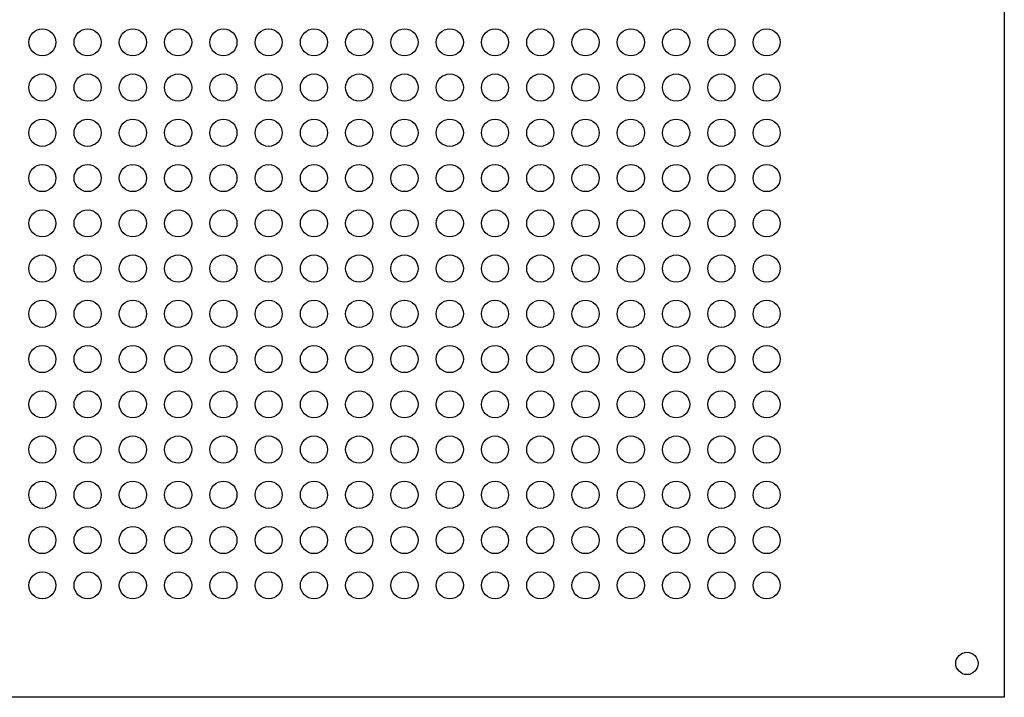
# Model space of a CAD drawing. Header units: millimetres. Extents: x -285 to 0, y -201 to -8.
# Tile 2 of 3: x -145 to 0, y -201 to -101. Entities that reach past the tile are written whole.
import ezdxf

# ---------------------------------------------------------------- set-up
doc = ezdxf.new("R2010")
doc.units = ezdxf.units.MM
doc.layers.add('Body001', color=7, linetype='CONTINUOUS')

msp = doc.modelspace()

# ---------------------------------------------------------------- linework, layer by layer
at = {"layer": 'Body001'}
for p, q in [((0, -8), (0, -201)), ((0, -8, -3), (0, -201, -3)), ((0, -8), (0, -201)), ((0, -8, -3), (0, -201, -3)), ((-139.667, -104.5), (-139.667, -104.5, -3)), ((-139.667, -104.5), (-139.667, -104.5, -3)), ((-133, -104.5), (-133, -104.5, -3)), ((-133, -104.5), (-133, -104.5, -3)), ((-126.333, -104.5), (-126.333, -104.5, -3)), ((-126.333, -104.5), (-126.333, -104.5, -3)), ((-119.667, -104.5), (-119.667, -104.5, -3)), ((-119.667, -104.5), (-119.667, -104.5, -3)), ((-113, -104.5), (-113, -104.5, -3)), ((-113, -104.5), (-113, -104.5, -3)), ((-106.333, -104.5), (-106.333, -104.5, -3)), ((-106.333, -104.5), (-106.333, -104.5, -3)), ((-99.6667, -104.5), (-99.6667, -104.5, -3)), ((-99.6667, -104.5), (-99.6667, -104.5, -3)), ((-93, -104.5), (-93, -104.5, -3)), ((-93, -104.5), (-93, -104.5, -3)), ((-86.3333, -104.5), (-86.3333, -104.5, -3)), ((-86.3333, -104.5), (-86.3333, -104.5, -3)), ((-79.6667, -104.5), (-79.6667, -104.5, -3)), ((-79.6667, -104.5), (-79.6667, -104.5, -3)), ((-73, -104.5), (-73, -104.5, -3)), ((-73, -104.5), (-73, -104.5, -3)), ((-66.3333, -104.5), (-66.3333, -104.5, -3)), ((-66.3333, -104.5), (-66.3333, -104.5, -3)), ((-59.6667, -104.5), (-59.6667, -104.5, -3)), ((-59.6667, -104.5), (-59.6667, -104.5, -3)), ((-53, -104.5), (-53, -104.5, -3)), ((-53, -104.5), (-53, -104.5, -3)), ((-46.3333, -104.5), (-46.3333, -104.5, -3)), ((-46.3333, -104.5), (-46.3333, -104.5, -3)), ((-39.6667, -104.5), (-39.6667, -104.5, -3)), ((-39.6667, -104.5), (-39.6667, -104.5, -3)), ((-33, -104.5), (-33, -104.5, -3)), ((-33, -104.5), (-33, -104.5, -3)), ((-139.667, -111.167), (-139.667, -111.167, -3)), ((-139.667, -111.167), (-139.667, -111.167, -3)), ((-133, -111.167), (-133, -111.167, -3)), ((-133, -111.167), (-133, -111.167, -3)), ((-126.333, -111.167), (-126.333, -111.167, -3)), ((-126.333, -111.167), (-126.333, -111.167, -3)), ((-119.667, -111.167), (-119.667, -111.167, -3)), ((-119.667, -111.167), (-119.667, -111.167, -3)), ((-113, -111.167), (-113, -111.167, -3)), ((-113, -111.167), (-113, -111.167, -3)), ((-106.333, -111.167), (-106.333, -111.167, -3)), ((-106.333, -111.167), (-106.333, -111.167, -3)), ((-99.6667, -111.167), (-99.6667, -111.167, -3)), ((-99.6667, -111.167), (-99.6667, -111.167, -3)), ((-93, -111.167), (-93, -111.167, -3)), ((-93, -111.167), (-93, -111.167, -3)), ((-86.3333, -111.167), (-86.3333, -111.167, -3)), ((-86.3333, -111.167), (-86.3333, -111.167, -3)), ((-79.6667, -111.167), (-79.6667, -111.167, -3)), ((-79.6667, -111.167), (-79.6667, -111.167, -3)), ((-73, -111.167), (-73, -111.167, -3)), ((-73, -111.167), (-73, -111.167, -3)), ((-66.3333, -111.167), (-66.3333, -111.167, -3)), ((-66.3333, -111.167), (-66.3333, -111.167, -3)), ((-59.6667, -111.167), (-59.6667, -111.167, -3)), ((-59.6667, -111.167), (-59.6667, -111.167, -3)), ((-53, -111.167), (-53, -111.167, -3)), ((-53, -111.167), (-53, -111.167, -3)), ((-46.3333, -111.167), (-46.3333, -111.167, -3)), ((-46.3333, -111.167), (-46.3333, -111.167, -3)), ((-39.6667, -111.167), (-39.6667, -111.167, -3)), ((-39.6667, -111.167), (-39.6667, -111.167, -3)), ((-33, -111.167), (-33, -111.167, -3)), ((-33, -111.167), (-33, -111.167, -3)), ((-139.667, -117.833), (-139.667, -117.833, -3)), ((-139.667, -117.833), (-139.667, -117.833, -3)), ((-133, -117.833), (-133, -117.833, -3)), ((-133, -117.833), (-133, -117.833, -3)), ((-126.333, -117.833), (-126.333, -117.833, -3)), ((-126.333, -117.833), (-126.333, -117.833, -3)), ((-119.667, -117.833), (-119.667, -117.833, -3)), ((-119.667, -117.833), (-119.667, -117.833, -3)), ((-113, -117.833), (-113, -117.833, -3)), ((-113, -117.833), (-113, -117.833, -3)), ((-106.333, -117.833), (-106.333, -117.833, -3)), ((-106.333, -117.833), (-106.333, -117.833, -3)), ((-99.6667, -117.833), (-99.6667, -117.833, -3)), ((-99.6667, -117.833), (-99.6667, -117.833, -3)), ((-93, -117.833), (-93, -117.833, -3)), ((-93, -117.833), (-93, -117.833, -3)), ((-86.3333, -117.833), (-86.3333, -117.833, -3)), ((-86.3333, -117.833), (-86.3333, -117.833, -3)), ((-79.6667, -117.833), (-79.6667, -117.833, -3)), ((-79.6667, -117.833), (-79.6667, -117.833, -3)), ((-73, -117.833), (-73, -117.833, -3)), ((-73, -117.833), (-73, -117.833, -3)), ((-66.3333, -117.833), (-66.3333, -117.833, -3)), ((-66.3333, -117.833), (-66.3333, -117.833, -3)), ((-59.6667, -117.833), (-59.6667, -117.833, -3)), ((-59.6667, -117.833), (-59.6667, -117.833, -3)), ((-53, -117.833), (-53, -117.833, -3)), ((-53, -117.833), (-53, -117.833, -3)), ((-46.3333, -117.833), (-46.3333, -117.833, -3)), ((-46.3333, -117.833), (-46.3333, -117.833, -3)), ((-39.6667, -117.833), (-39.6667, -117.833, -3)), ((-39.6667, -117.833), (-39.6667, -117.833, -3)), ((-33, -117.833), (-33, -117.833, -3)), ((-33, -117.833), (-33, -117.833, -3)), ((-139.667, -124.5), (-139.667, -124.5, -3)), ((-139.667, -124.5), (-139.667, -124.5, -3)), ((-133, -124.5), (-133, -124.5, -3)), ((-133, -124.5), (-133, -124.5, -3)), ((-126.333, -124.5), (-126.333, -124.5, -3)), ((-126.333, -124.5), (-126.333, -124.5, -3)), ((-119.667, -124.5), (-119.667, -124.5, -3)), ((-119.667, -124.5), (-119.667, -124.5, -3)), ((-113, -124.5), (-113, -124.5, -3)), ((-113, -124.5), (-113, -124.5, -3)), ((-106.333, -124.5), (-106.333, -124.5, -3)), ((-106.333, -124.5), (-106.333, -124.5, -3)), ((-99.6667, -124.5), (-99.6667, -124.5, -3)), ((-99.6667, -124.5), (-99.6667, -124.5, -3)), ((-93, -124.5), (-93, -124.5, -3)), ((-93, -124.5), (-93, -124.5, -3)), ((-86.3333, -124.5), (-86.3333, -124.5, -3)), ((-86.3333, -124.5), (-86.3333, -124.5, -3)), ((-79.6667, -124.5), (-79.6667, -124.5, -3)), ((-79.6667, -124.5), (-79.6667, -124.5, -3)), ((-73, -124.5), (-73, -124.5, -3)), ((-73, -124.5), (-73, -124.5, -3)), ((-66.3333, -124.5), (-66.3333, -124.5, -3)), ((-66.3333, -124.5), (-66.3333, -124.5, -3)), ((-59.6667, -124.5), (-59.6667, -124.5, -3)), ((-59.6667, -124.5), (-59.6667, -124.5, -3)), ((-53, -124.5), (-53, -124.5, -3)), ((-53, -124.5), (-53, -124.5, -3)), ((-46.3333, -124.5), (-46.3333, -124.5, -3)), ((-46.3333, -124.5), (-46.3333, -124.5, -3)), ((-39.6667, -124.5), (-39.6667, -124.5, -3)), ((-39.6667, -124.5), (-39.6667, -124.5, -3)), ((-33, -124.5), (-33, -124.5, -3)), ((-33, -124.5), (-33, -124.5, -3)), ((-139.667, -131.167), (-139.667, -131.167, -3)), ((-139.667, -131.167), (-139.667, -131.167, -3)), ((-133, -131.167), (-133, -131.167, -3)), ((-133, -131.167), (-133, -131.167, -3)), ((-126.333, -131.167), (-126.333, -131.167, -3)), ((-126.333, -131.167), (-126.333, -131.167, -3)), ((-119.667, -131.167), (-119.667, -131.167, -3)), ((-119.667, -131.167), (-119.667, -131.167, -3)), ((-113, -131.167), (-113, -131.167, -3)), ((-113, -131.167), (-113, -131.167, -3)), ((-106.333, -131.167), (-106.333, -131.167, -3)), ((-106.333, -131.167), (-106.333, -131.167, -3)), ((-99.6667, -131.167), (-99.6667, -131.167, -3)), ((-99.6667, -131.167), (-99.6667, -131.167, -3)), ((-93, -131.167), (-93, -131.167, -3)), ((-93, -131.167), (-93, -131.167, -3)), ((-86.3333, -131.167), (-86.3333, -131.167, -3)), ((-86.3333, -131.167), (-86.3333, -131.167, -3)), ((-79.6667, -131.167), (-79.6667, -131.167, -3)), ((-79.6667, -131.167), (-79.6667, -131.167, -3)), ((-73, -131.167), (-73, -131.167, -3)), ((-73, -131.167), (-73, -131.167, -3)), ((-66.3333, -131.167), (-66.3333, -131.167, -3)), ((-66.3333, -131.167), (-66.3333, -131.167, -3)), ((-59.6667, -131.167), (-59.6667, -131.167, -3)), ((-59.6667, -131.167), (-59.6667, -131.167, -3)), ((-53, -131.167), (-53, -131.167, -3)), ((-53, -131.167), (-53, -131.167, -3)), ((-46.3333, -131.167), (-46.3333, -131.167, -3)), ((-46.3333, -131.167), (-46.3333, -131.167, -3)), ((-39.6667, -131.167), (-39.6667, -131.167, -3)), ((-39.6667, -131.167), (-39.6667, -131.167, -3)), ((-33, -131.167), (-33, -131.167, -3)), ((-33, -131.167), (-33, -131.167, -3)), ((-139.667, -137.833), (-139.667, -137.833, -3)), ((-139.667, -137.833), (-139.667, -137.833, -3)), ((-133, -137.833), (-133, -137.833, -3)), ((-133, -137.833), (-133, -137.833, -3)), ((-126.333, -137.833), (-126.333, -137.833, -3)), ((-126.333, -137.833), (-126.333, -137.833, -3)), ((-119.667, -137.833), (-119.667, -137.833, -3)), ((-119.667, -137.833), (-119.667, -137.833, -3)), ((-113, -137.833), (-113, -137.833, -3)), ((-113, -137.833), (-113, -137.833, -3)), ((-106.333, -137.833), (-106.333, -137.833, -3)), ((-106.333, -137.833), (-106.333, -137.833, -3)), ((-99.6667, -137.833), (-99.6667, -137.833, -3)), ((-99.6667, -137.833), (-99.6667, -137.833, -3)), ((-93, -137.833), (-93, -137.833, -3)), ((-93, -137.833), (-93, -137.833, -3)), ((-86.3333, -137.833), (-86.3333, -137.833, -3)), ((-86.3333, -137.833), (-86.3333, -137.833, -3)), ((-79.6667, -137.833), (-79.6667, -137.833, -3)), ((-79.6667, -137.833), (-79.6667, -137.833, -3)), ((-73, -137.833), (-73, -137.833, -3)), ((-73, -137.833), (-73, -137.833, -3)), ((-66.3333, -137.833), (-66.3333, -137.833, -3)), ((-66.3333, -137.833), (-66.3333, -137.833, -3)), ((-59.6667, -137.833), (-59.6667, -137.833, -3)), ((-59.6667, -137.833), (-59.6667, -137.833, -3)), ((-53, -137.833), (-53, -137.833, -3)), ((-53, -137.833), (-53, -137.833, -3)), ((-46.3333, -137.833), (-46.3333, -137.833, -3)), ((-46.3333, -137.833), (-46.3333, -137.833, -3)), ((-39.6667, -137.833), (-39.6667, -137.833, -3)), ((-39.6667, -137.833), (-39.6667, -137.833, -3)), ((-33, -137.833), (-33, -137.833, -3)), ((-33, -137.833), (-33, -137.833, -3)), ((-139.667, -144.5), (-139.667, -144.5, -3)), ((-139.667, -144.5), (-139.667, -144.5, -3)), ((-133, -144.5), (-133, -144.5, -3)), ((-133, -144.5), (-133, -144.5, -3)), ((-126.333, -144.5), (-126.333, -144.5, -3)), ((-126.333, -144.5), (-126.333, -144.5, -3)), ((-119.667, -144.5), (-119.667, -144.5, -3)), ((-119.667, -144.5), (-119.667, -144.5, -3)), ((-113, -144.5), (-113, -144.5, -3)), ((-113, -144.5), (-113, -144.5, -3)), ((-106.333, -144.5), (-106.333, -144.5, -3)), ((-106.333, -144.5), (-106.333, -144.5, -3)), ((-99.6667, -144.5), (-99.6667, -144.5, -3)), ((-99.6667, -144.5), (-99.6667, -144.5, -3)), ((-93, -144.5), (-93, -144.5, -3)), ((-93, -144.5), (-93, -144.5, -3)), ((-86.3333, -144.5), (-86.3333, -144.5, -3)), ((-86.3333, -144.5), (-86.3333, -144.5, -3)), ((-79.6667, -144.5), (-79.6667, -144.5, -3)), ((-79.6667, -144.5), (-79.6667, -144.5, -3)), ((-73, -144.5), (-73, -144.5, -3)), ((-73, -144.5), (-73, -144.5, -3)), ((-66.3333, -144.5), (-66.3333, -144.5, -3)), ((-66.3333, -144.5), (-66.3333, -144.5, -3)), ((-59.6667, -144.5), (-59.6667, -144.5, -3)), ((-59.6667, -144.5), (-59.6667, -144.5, -3)), ((-53, -144.5), (-53, -144.5, -3)), ((-53, -144.5), (-53, -144.5, -3)), ((-46.3333, -144.5), (-46.3333, -144.5, -3)), ((-46.3333, -144.5), (-46.3333, -144.5, -3)), ((-39.6667, -144.5), (-39.6667, -144.5, -3)), ((-39.6667, -144.5), (-39.6667, -144.5, -3)), ((-33, -144.5), (-33, -144.5, -3)), ((-33, -144.5), (-33, -144.5, -3)), ((-139.667, -151.167), (-139.667, -151.167, -3)), ((-139.667, -151.167), (-139.667, -151.167, -3)), ((-133, -151.167), (-133, -151.167, -3)), ((-133, -151.167), (-133, -151.167, -3)), ((-126.333, -151.167), (-126.333, -151.167, -3)), ((-126.333, -151.167), (-126.333, -151.167, -3)), ((-119.667, -151.167), (-119.667, -151.167, -3)), ((-119.667, -151.167), (-119.667, -151.167, -3)), ((-113, -151.167), (-113, -151.167, -3)), ((-113, -151.167), (-113, -151.167, -3)), ((-106.333, -151.167), (-106.333, -151.167, -3)), ((-106.333, -151.167), (-106.333, -151.167, -3)), ((-99.6667, -151.167), (-99.6667, -151.167, -3)), ((-99.6667, -151.167), (-99.6667, -151.167, -3)), ((-93, -151.167), (-93, -151.167, -3)), ((-93, -151.167), (-93, -151.167, -3)), ((-86.3333, -151.167), (-86.3333, -151.167, -3)), ((-86.3333, -151.167), (-86.3333, -151.167, -3)), ((-79.6667, -151.167), (-79.6667, -151.167, -3)), ((-79.6667, -151.167), (-79.6667, -151.167, -3)), ((-73, -151.167), (-73, -151.167, -3)), ((-73, -151.167), (-73, -151.167, -3)), ((-66.3333, -151.167), (-66.3333, -151.167, -3)), ((-66.3333, -151.167), (-66.3333, -151.167, -3)), ((-59.6667, -151.167), (-59.6667, -151.167, -3)), ((-59.6667, -151.167), (-59.6667, -151.167, -3)), ((-53, -151.167), (-53, -151.167, -3)), ((-53, -151.167), (-53, -151.167, -3)), ((-46.3333, -151.167), (-46.3333, -151.167, -3)), ((-46.3333, -151.167), (-46.3333, -151.167, -3)), ((-39.6667, -151.167), (-39.6667, -151.167, -3)), ((-39.6667, -151.167), (-39.6667, -151.167, -3)), ((-33, -151.167), (-33, -151.167, -3)), ((-33, -151.167), (-33, -151.167, -3)), ((-139.667, -157.833), (-139.667, -157.833, -3)), ((-139.667, -157.833), (-139.667, -157.833, -3)), ((-133, -157.833), (-133, -157.833, -3)), ((-133, -157.833), (-133, -157.833, -3)), ((-126.333, -157.833), (-126.333, -157.833, -3)), ((-126.333, -157.833), (-126.333, -157.833, -3)), ((-119.667, -157.833), (-119.667, -157.833, -3)), ((-119.667, -157.833), (-119.667, -157.833, -3)), ((-113, -157.833), (-113, -157.833, -3)), ((-113, -157.833), (-113, -157.833, -3)), ((-106.333, -157.833), (-106.333, -157.833, -3)), ((-106.333, -157.833), (-106.333, -157.833, -3)), ((-99.6667, -157.833), (-99.6667, -157.833, -3)), ((-99.6667, -157.833), (-99.6667, -157.833, -3)), ((-93, -157.833), (-93, -157.833, -3)), ((-93, -157.833), (-93, -157.833, -3)), ((-86.3333, -157.833), (-86.3333, -157.833, -3)), ((-86.3333, -157.833), (-86.3333, -157.833, -3)), ((-79.6667, -157.833), (-79.6667, -157.833, -3)), ((-79.6667, -157.833), (-79.6667, -157.833, -3)), ((-73, -157.833), (-73, -157.833, -3)), ((-73, -157.833), (-73, -157.833, -3)), ((-66.3333, -157.833), (-66.3333, -157.833, -3)), ((-66.3333, -157.833), (-66.3333, -157.833, -3)), ((-59.6667, -157.833), (-59.6667, -157.833, -3)), ((-59.6667, -157.833), (-59.6667, -157.833, -3)), ((-53, -157.833), (-53, -157.833, -3)), ((-53, -157.833), (-53, -157.833, -3)), ((-46.3333, -157.833), (-46.3333, -157.833, -3)), ((-46.3333, -157.833), (-46.3333, -157.833, -3)), ((-39.6667, -157.833), (-39.6667, -157.833, -3)), ((-39.6667, -157.833), (-39.6667, -157.833, -3)), ((-33, -157.833), (-33, -157.833, -3)), ((-33, -157.833), (-33, -157.833, -3)), ((-139.667, -164.5), (-139.667, -164.5, -3)), ((-139.667, -164.5), (-139.667, -164.5, -3)), ((-133, -164.5), (-133, -164.5, -3)), ((-133, -164.5), (-133, -164.5, -3)), ((-126.333, -164.5), (-126.333, -164.5, -3)), ((-126.333, -164.5), (-126.333, -164.5, -3)), ((-119.667, -164.5), (-119.667, -164.5, -3)), ((-119.667, -164.5), (-119.667, -164.5, -3)), ((-113, -164.5), (-113, -164.5, -3)), ((-113, -164.5), (-113, -164.5, -3)), ((-106.333, -164.5), (-106.333, -164.5, -3)), ((-106.333, -164.5), (-106.333, -164.5, -3)), ((-99.6667, -164.5), (-99.6667, -164.5, -3)), ((-99.6667, -164.5), (-99.6667, -164.5, -3)), ((-93, -164.5), (-93, -164.5, -3)), ((-93, -164.5), (-93, -164.5, -3)), ((-86.3333, -164.5), (-86.3333, -164.5, -3)), ((-86.3333, -164.5), (-86.3333, -164.5, -3)), ((-79.6667, -164.5), (-79.6667, -164.5, -3)), ((-79.6667, -164.5), (-79.6667, -164.5, -3)), ((-73, -164.5), (-73, -164.5, -3)), ((-73, -164.5), (-73, -164.5, -3)), ((-66.3333, -164.5), (-66.3333, -164.5, -3)), ((-66.3333, -164.5), (-66.3333, -164.5, -3)), ((-59.6667, -164.5), (-59.6667, -164.5, -3)), ((-59.6667, -164.5), (-59.6667, -164.5, -3)), ((-53, -164.5), (-53, -164.5, -3)), ((-53, -164.5), (-53, -164.5, -3)), ((-46.3333, -164.5), (-46.3333, -164.5, -3)), ((-46.3333, -164.5), (-46.3333, -164.5, -3)), ((-39.6667, -164.5), (-39.6667, -164.5, -3)), ((-39.6667, -164.5), (-39.6667, -164.5, -3)), ((-33, -164.5), (-33, -164.5, -3)), ((-33, -164.5), (-33, -164.5, -3)), ((-139.667, -171.167), (-139.667, -171.167, -3)), ((-139.667, -171.167), (-139.667, -171.167, -3)), ((-133, -171.167), (-133, -171.167, -3)), ((-133, -171.167), (-133, -171.167, -3)), ((-126.333, -171.167), (-126.333, -171.167, -3)), ((-126.333, -171.167), (-126.333, -171.167, -3)), ((-119.667, -171.167), (-119.667, -171.167, -3)), ((-119.667, -171.167), (-119.667, -171.167, -3)), ((-113, -171.167), (-113, -171.167, -3)), ((-113, -171.167), (-113, -171.167, -3)), ((-106.333, -171.167), (-106.333, -171.167, -3)), ((-106.333, -171.167), (-106.333, -171.167, -3)), ((-99.6667, -171.167), (-99.6667, -171.167, -3)), ((-99.6667, -171.167), (-99.6667, -171.167, -3)), ((-93, -171.167), (-93, -171.167, -3)), ((-93, -171.167), (-93, -171.167, -3)), ((-86.3333, -171.167), (-86.3333, -171.167, -3)), ((-86.3333, -171.167), (-86.3333, -171.167, -3)), ((-79.6667, -171.167), (-79.6667, -171.167, -3)), ((-79.6667, -171.167), (-79.6667, -171.167, -3)), ((-73, -171.167), (-73, -171.167, -3)), ((-73, -171.167), (-73, -171.167, -3)), ((-66.3333, -171.167), (-66.3333, -171.167, -3)), ((-66.3333, -171.167), (-66.3333, -171.167, -3)), ((-59.6667, -171.167), (-59.6667, -171.167, -3)), ((-59.6667, -171.167), (-59.6667, -171.167, -3)), ((-53, -171.167), (-53, -171.167, -3)), ((-53, -171.167), (-53, -171.167, -3)), ((-46.3333, -171.167), (-46.3333, -171.167, -3)), ((-46.3333, -171.167), (-46.3333, -171.167, -3)), ((-39.6667, -171.167), (-39.6667, -171.167, -3)), ((-39.6667, -171.167), (-39.6667, -171.167, -3)), ((-33, -171.167), (-33, -171.167, -3)), ((-33, -171.167), (-33, -171.167, -3)), ((-139.667, -177.833), (-139.667, -177.833, -3)), ((-139.667, -177.833), (-139.667, -177.833, -3)), ((-133, -177.833), (-133, -177.833, -3)), ((-133, -177.833), (-133, -177.833, -3)), ((-126.333, -177.833), (-126.333, -177.833, -3)), ((-126.333, -177.833), (-126.333, -177.833, -3)), ((-119.667, -177.833), (-119.667, -177.833, -3)), ((-119.667, -177.833), (-119.667, -177.833, -3)), ((-113, -177.833), (-113, -177.833, -3)), ((-113, -177.833), (-113, -177.833, -3)), ((-106.333, -177.833), (-106.333, -177.833, -3)), ((-106.333, -177.833), (-106.333, -177.833, -3)), ((-99.6667, -177.833), (-99.6667, -177.833, -3)), ((-99.6667, -177.833), (-99.6667, -177.833, -3)), ((-93, -177.833), (-93, -177.833, -3)), ((-93, -177.833), (-93, -177.833, -3)), ((-86.3333, -177.833), (-86.3333, -177.833, -3)), ((-86.3333, -177.833), (-86.3333, -177.833, -3)), ((-79.6667, -177.833), (-79.6667, -177.833, -3)), ((-79.6667, -177.833), (-79.6667, -177.833, -3)), ((-73, -177.833), (-73, -177.833, -3)), ((-73, -177.833), (-73, -177.833, -3)), ((-66.3333, -177.833), (-66.3333, -177.833, -3)), ((-66.3333, -177.833), (-66.3333, -177.833, -3)), ((-59.6667, -177.833), (-59.6667, -177.833, -3)), ((-59.6667, -177.833), (-59.6667, -177.833, -3)), ((-53, -177.833), (-53, -177.833, -3)), ((-53, -177.833), (-53, -177.833, -3)), ((-46.3333, -177.833), (-46.3333, -177.833, -3)), ((-46.3333, -177.833), (-46.3333, -177.833, -3)), ((-39.6667, -177.833), (-39.6667, -177.833, -3)), ((-39.6667, -177.833), (-39.6667, -177.833, -3)), ((-33, -177.833), (-33, -177.833, -3)), ((-33, -177.833), (-33, -177.833, -3)), ((-139.667, -184.5), (-139.667, -184.5, -3)), ((-139.667, -184.5), (-139.667, -184.5, -3)), ((-133, -184.5), (-133, -184.5, -3)), ((-133, -184.5), (-133, -184.5, -3)), ((-126.333, -184.5), (-126.333, -184.5, -3)), ((-126.333, -184.5), (-126.333, -184.5, -3)), ((-119.667, -184.5), (-119.667, -184.5, -3)), ((-119.667, -184.5), (-119.667, -184.5, -3)), ((-113, -184.5), (-113, -184.5, -3)), ((-113, -184.5), (-113, -184.5, -3)), ((-106.333, -184.5), (-106.333, -184.5, -3)), ((-106.333, -184.5), (-106.333, -184.5, -3)), ((-99.6667, -184.5), (-99.6667, -184.5, -3)), ((-99.6667, -184.5), (-99.6667, -184.5, -3)), ((-93, -184.5), (-93, -184.5, -3)), ((-93, -184.5), (-93, -184.5, -3)), ((-86.3333, -184.5), (-86.3333, -184.5, -3)), ((-86.3333, -184.5), (-86.3333, -184.5, -3)), ((-79.6667, -184.5), (-79.6667, -184.5, -3)), ((-79.6667, -184.5), (-79.6667, -184.5, -3)), ((-73, -184.5), (-73, -184.5, -3)), ((-73, -184.5), (-73, -184.5, -3)), ((-66.3333, -184.5), (-66.3333, -184.5, -3)), ((-66.3333, -184.5), (-66.3333, -184.5, -3)), ((-59.6667, -184.5), (-59.6667, -184.5, -3)), ((-59.6667, -184.5), (-59.6667, -184.5, -3)), ((-53, -184.5), (-53, -184.5, -3)), ((-53, -184.5), (-53, -184.5, -3)), ((-46.3333, -184.5), (-46.3333, -184.5, -3)), ((-46.3333, -184.5), (-46.3333, -184.5, -3)), ((-39.6667, -184.5), (-39.6667, -184.5, -3)), ((-39.6667, -184.5), (-39.6667, -184.5, -3)), ((-33, -184.5), (-33, -184.5, -3)), ((-33, -184.5), (-33, -184.5, -3)), ((-3.85, -196), (-3.85, -196, -3)), ((-3.85, -196), (-3.85, -196, -3)), ((0, -201), (-285, -201)), ((0, -201, -3), (-285, -201, -3)), ((0, -201), (-285, -201)), ((0, -201, -3), (-285, -201, -3)), ((0, -201), (0, -201, -3)), ((0, -201), (0, -201, -3))]:
    msp.add_line(p, q, dxfattribs=at)
for centre, radius in [((-141.667, -104.5), 2), ((-141.667, -104.5), 2), ((-141.667, -104.5), 2), ((-141.667, -104.5), 2), ((-135, -104.5), 2), ((-135, -104.5), 2), ((-135, -104.5), 2), ((-135, -104.5), 2), ((-128.333, -104.5), 2), ((-128.333, -104.5), 2), ((-128.333, -104.5), 2), ((-128.333, -104.5), 2), ((-121.667, -104.5), 2), ((-121.667, -104.5), 2), ((-121.667, -104.5), 2), ((-121.667, -104.5), 2), ((-115, -104.5), 2), ((-115, -104.5), 2), ((-115, -104.5), 2), ((-115, -104.5), 2), ((-108.333, -104.5), 2), ((-108.333, -104.5), 2), ((-108.333, -104.5), 2), ((-108.333, -104.5), 2), ((-101.667, -104.5), 2), ((-101.667, -104.5), 2), ((-101.667, -104.5), 2), ((-101.667, -104.5), 2), ((-95, -104.5), 2), ((-95, -104.5), 2), ((-95, -104.5), 2), ((-95, -104.5), 2), ((-88.3333, -104.5), 2), ((-88.3333, -104.5), 2), ((-88.3333, -104.5), 2), ((-88.3333, -104.5), 2), ((-81.6667, -104.5), 2), ((-81.6667, -104.5), 2), ((-81.6667, -104.5), 2), ((-81.6667, -104.5), 2), ((-75, -104.5), 2), ((-75, -104.5), 2), ((-75, -104.5), 2), ((-75, -104.5), 2), ((-68.3333, -104.5), 2), ((-68.3333, -104.5), 2), ((-68.3333, -104.5), 2), ((-68.3333, -104.5), 2), ((-61.6667, -104.5), 2), ((-61.6667, -104.5), 2), ((-61.6667, -104.5), 2), ((-61.6667, -104.5), 2), ((-55, -104.5), 2), ((-55, -104.5), 2), ((-55, -104.5), 2), ((-55, -104.5), 2), ((-48.3333, -104.5), 2), ((-48.3333, -104.5), 2), ((-48.3333, -104.5), 2), ((-48.3333, -104.5), 2), ((-41.6667, -104.5), 2), ((-41.6667, -104.5), 2), ((-41.6667, -104.5), 2), ((-41.6667, -104.5), 2), ((-35, -104.5), 2), ((-35, -104.5), 2), ((-35, -104.5), 2), ((-35, -104.5), 2), ((-141.667, -111.167), 2), ((-141.667, -111.167), 2), ((-141.667, -111.167), 2), ((-141.667, -111.167), 2), ((-135, -111.167), 2), ((-135, -111.167), 2), ((-135, -111.167), 2), ((-135, -111.167), 2), ((-128.333, -111.167), 2), ((-128.333, -111.167), 2), ((-128.333, -111.167), 2), ((-128.333, -111.167), 2), ((-121.667, -111.167), 2), ((-121.667, -111.167), 2), ((-121.667, -111.167), 2), ((-121.667, -111.167), 2), ((-115, -111.167), 2), ((-115, -111.167), 2), ((-115, -111.167), 2), ((-115, -111.167), 2), ((-108.333, -111.167), 2), ((-108.333, -111.167), 2), ((-108.333, -111.167), 2), ((-108.333, -111.167), 2), ((-101.667, -111.167), 2), ((-101.667, -111.167), 2), ((-101.667, -111.167), 2), ((-101.667, -111.167), 2), ((-95, -111.167), 2), ((-95, -111.167), 2), ((-95, -111.167), 2), ((-95, -111.167), 2), ((-88.3333, -111.167), 2), ((-88.3333, -111.167), 2), ((-88.3333, -111.167), 2), ((-88.3333, -111.167), 2), ((-81.6667, -111.167), 2), ((-81.6667, -111.167), 2), ((-81.6667, -111.167), 2), ((-81.6667, -111.167), 2), ((-75, -111.167), 2), ((-75, -111.167), 2), ((-75, -111.167), 2), ((-75, -111.167), 2), ((-68.3333, -111.167), 2), ((-68.3333, -111.167), 2), ((-68.3333, -111.167), 2), ((-68.3333, -111.167), 2), ((-61.6667, -111.167), 2), ((-61.6667, -111.167), 2), ((-61.6667, -111.167), 2), ((-61.6667, -111.167), 2), ((-55, -111.167), 2), ((-55, -111.167), 2), ((-55, -111.167), 2), ((-55, -111.167), 2), ((-48.3333, -111.167), 2), ((-48.3333, -111.167), 2), ((-48.3333, -111.167), 2), ((-48.3333, -111.167), 2), ((-41.6667, -111.167), 2), ((-41.6667, -111.167), 2), ((-41.6667, -111.167), 2), ((-41.6667, -111.167), 2), ((-35, -111.167), 2), ((-35, -111.167), 2), ((-35, -111.167), 2), ((-35, -111.167), 2), ((-141.667, -117.833), 2), ((-141.667, -117.833), 2), ((-141.667, -117.833), 2), ((-141.667, -117.833), 2), ((-135, -117.833), 2), ((-135, -117.833), 2), ((-135, -117.833), 2), ((-135, -117.833), 2), ((-128.333, -117.833), 2), ((-128.333, -117.833), 2), ((-128.333, -117.833), 2), ((-128.333, -117.833), 2), ((-121.667, -117.833), 2), ((-121.667, -117.833), 2), ((-121.667, -117.833), 2), ((-121.667, -117.833), 2), ((-115, -117.833), 2), ((-115, -117.833), 2), ((-115, -117.833), 2), ((-115, -117.833), 2), ((-108.333, -117.833), 2), ((-108.333, -117.833), 2), ((-108.333, -117.833), 2), ((-108.333, -117.833), 2), ((-101.667, -117.833), 2), ((-101.667, -117.833), 2), ((-101.667, -117.833), 2), ((-101.667, -117.833), 2), ((-95, -117.833), 2), ((-95, -117.833), 2), ((-95, -117.833), 2), ((-95, -117.833), 2), ((-88.3333, -117.833), 2), ((-88.3333, -117.833), 2), ((-88.3333, -117.833), 2), ((-88.3333, -117.833), 2), ((-81.6667, -117.833), 2), ((-81.6667, -117.833), 2), ((-81.6667, -117.833), 2), ((-81.6667, -117.833), 2), ((-75, -117.833), 2), ((-75, -117.833), 2), ((-75, -117.833), 2), ((-75, -117.833), 2), ((-68.3333, -117.833), 2), ((-68.3333, -117.833), 2), ((-68.3333, -117.833), 2), ((-68.3333, -117.833), 2), ((-61.6667, -117.833), 2), ((-61.6667, -117.833), 2), ((-61.6667, -117.833), 2), ((-61.6667, -117.833), 2), ((-55, -117.833), 2), ((-55, -117.833), 2), ((-55, -117.833), 2), ((-55, -117.833), 2), ((-48.3333, -117.833), 2), ((-48.3333, -117.833), 2), ((-48.3333, -117.833), 2), ((-48.3333, -117.833), 2), ((-41.6667, -117.833), 2), ((-41.6667, -117.833), 2), ((-41.6667, -117.833), 2), ((-41.6667, -117.833), 2), ((-35, -117.833), 2), ((-35, -117.833), 2), ((-35, -117.833), 2), ((-35, -117.833), 2), ((-141.667, -124.5), 2), ((-141.667, -124.5), 2), ((-141.667, -124.5), 2), ((-141.667, -124.5), 2), ((-135, -124.5), 2), ((-135, -124.5), 2), ((-135, -124.5), 2), ((-135, -124.5), 2), ((-128.333, -124.5), 2), ((-128.333, -124.5), 2), ((-128.333, -124.5), 2), ((-128.333, -124.5), 2), ((-121.667, -124.5), 2), ((-121.667, -124.5), 2), ((-121.667, -124.5), 2), ((-121.667, -124.5), 2), ((-115, -124.5), 2), ((-115, -124.5), 2), ((-115, -124.5), 2), ((-115, -124.5), 2), ((-108.333, -124.5), 2), ((-108.333, -124.5), 2), ((-108.333, -124.5), 2), ((-108.333, -124.5), 2), ((-101.667, -124.5), 2), ((-101.667, -124.5), 2), ((-101.667, -124.5), 2), ((-101.667, -124.5), 2), ((-95, -124.5), 2), ((-95, -124.5), 2), ((-95, -124.5), 2), ((-95, -124.5), 2), ((-88.3333, -124.5), 2), ((-88.3333, -124.5), 2), ((-88.3333, -124.5), 2), ((-88.3333, -124.5), 2), ((-81.6667, -124.5), 2), ((-81.6667, -124.5), 2), ((-81.6667, -124.5), 2), ((-81.6667, -124.5), 2), ((-75, -124.5), 2), ((-75, -124.5), 2), ((-75, -124.5), 2), ((-75, -124.5), 2), ((-68.3333, -124.5), 2), ((-68.3333, -124.5), 2), ((-68.3333, -124.5), 2), ((-68.3333, -124.5), 2), ((-61.6667, -124.5), 2), ((-61.6667, -124.5), 2), ((-61.6667, -124.5), 2), ((-61.6667, -124.5), 2), ((-55, -124.5), 2), ((-55, -124.5), 2), ((-55, -124.5), 2), ((-55, -124.5), 2), ((-48.3333, -124.5), 2), ((-48.3333, -124.5), 2), ((-48.3333, -124.5), 2), ((-48.3333, -124.5), 2), ((-41.6667, -124.5), 2), ((-41.6667, -124.5), 2), ((-41.6667, -124.5), 2), ((-41.6667, -124.5), 2), ((-35, -124.5), 2), ((-35, -124.5), 2), ((-35, -124.5), 2), ((-35, -124.5), 2), ((-141.667, -131.167), 2), ((-141.667, -131.167), 2), ((-141.667, -131.167), 2), ((-141.667, -131.167), 2), ((-135, -131.167), 2), ((-135, -131.167), 2), ((-135, -131.167), 2), ((-135, -131.167), 2), ((-128.333, -131.167), 2), ((-128.333, -131.167), 2), ((-128.333, -131.167), 2), ((-128.333, -131.167), 2), ((-121.667, -131.167), 2), ((-121.667, -131.167), 2), ((-121.667, -131.167), 2), ((-121.667, -131.167), 2), ((-115, -131.167), 2), ((-115, -131.167), 2), ((-115, -131.167), 2), ((-115, -131.167), 2), ((-108.333, -131.167), 2), ((-108.333, -131.167), 2), ((-108.333, -131.167), 2), ((-108.333, -131.167), 2), ((-101.667, -131.167), 2), ((-101.667, -131.167), 2), ((-101.667, -131.167), 2), ((-101.667, -131.167), 2), ((-95, -131.167), 2), ((-95, -131.167), 2), ((-95, -131.167), 2), ((-95, -131.167), 2), ((-88.3333, -131.167), 2), ((-88.3333, -131.167), 2), ((-88.3333, -131.167), 2), ((-88.3333, -131.167), 2), ((-81.6667, -131.167), 2), ((-81.6667, -131.167), 2), ((-81.6667, -131.167), 2), ((-81.6667, -131.167), 2), ((-75, -131.167), 2), ((-75, -131.167), 2), ((-75, -131.167), 2), ((-75, -131.167), 2), ((-68.3333, -131.167), 2), ((-68.3333, -131.167), 2), ((-68.3333, -131.167), 2), ((-68.3333, -131.167), 2), ((-61.6667, -131.167), 2), ((-61.6667, -131.167), 2), ((-61.6667, -131.167), 2), ((-61.6667, -131.167), 2), ((-55, -131.167), 2), ((-55, -131.167), 2), ((-55, -131.167), 2), ((-55, -131.167), 2), ((-48.3333, -131.167), 2), ((-48.3333, -131.167), 2), ((-48.3333, -131.167), 2), ((-48.3333, -131.167), 2), ((-41.6667, -131.167), 2), ((-41.6667, -131.167), 2), ((-41.6667, -131.167), 2), ((-41.6667, -131.167), 2), ((-35, -131.167), 2), ((-35, -131.167), 2), ((-35, -131.167), 2), ((-35, -131.167), 2), ((-141.667, -137.833), 2), ((-141.667, -137.833), 2), ((-141.667, -137.833), 2), ((-141.667, -137.833), 2), ((-135, -137.833), 2), ((-135, -137.833), 2), ((-135, -137.833), 2), ((-135, -137.833), 2), ((-128.333, -137.833), 2), ((-128.333, -137.833), 2), ((-128.333, -137.833), 2), ((-128.333, -137.833), 2), ((-121.667, -137.833), 2), ((-121.667, -137.833), 2), ((-121.667, -137.833), 2), ((-121.667, -137.833), 2), ((-115, -137.833), 2), ((-115, -137.833), 2), ((-115, -137.833), 2), ((-115, -137.833), 2), ((-108.333, -137.833), 2), ((-108.333, -137.833), 2), ((-108.333, -137.833), 2), ((-108.333, -137.833), 2), ((-101.667, -137.833), 2), ((-101.667, -137.833), 2), ((-101.667, -137.833), 2), ((-101.667, -137.833), 2), ((-95, -137.833), 2), ((-95, -137.833), 2), ((-95, -137.833), 2), ((-95, -137.833), 2), ((-88.3333, -137.833), 2), ((-88.3333, -137.833), 2), ((-88.3333, -137.833), 2), ((-88.3333, -137.833), 2), ((-81.6667, -137.833), 2), ((-81.6667, -137.833), 2), ((-81.6667, -137.833), 2), ((-81.6667, -137.833), 2), ((-75, -137.833), 2), ((-75, -137.833), 2), ((-75, -137.833), 2), ((-75, -137.833), 2), ((-68.3333, -137.833), 2), ((-68.3333, -137.833), 2), ((-68.3333, -137.833), 2), ((-68.3333, -137.833), 2), ((-61.6667, -137.833), 2), ((-61.6667, -137.833), 2), ((-61.6667, -137.833), 2), ((-61.6667, -137.833), 2), ((-55, -137.833), 2), ((-55, -137.833), 2), ((-55, -137.833), 2), ((-55, -137.833), 2), ((-48.3333, -137.833), 2), ((-48.3333, -137.833), 2), ((-48.3333, -137.833), 2), ((-48.3333, -137.833), 2), ((-41.6667, -137.833), 2), ((-41.6667, -137.833), 2), ((-41.6667, -137.833), 2), ((-41.6667, -137.833), 2), ((-35, -137.833), 2), ((-35, -137.833), 2), ((-35, -137.833), 2), ((-35, -137.833), 2), ((-141.667, -144.5), 2), ((-141.667, -144.5), 2), ((-141.667, -144.5), 2), ((-141.667, -144.5), 2), ((-135, -144.5), 2), ((-135, -144.5), 2), ((-135, -144.5), 2), ((-135, -144.5), 2), ((-128.333, -144.5), 2), ((-128.333, -144.5), 2), ((-128.333, -144.5), 2), ((-128.333, -144.5), 2), ((-121.667, -144.5), 2), ((-121.667, -144.5), 2), ((-121.667, -144.5), 2), ((-121.667, -144.5), 2), ((-115, -144.5), 2), ((-115, -144.5), 2), ((-115, -144.5), 2), ((-115, -144.5), 2), ((-108.333, -144.5), 2), ((-108.333, -144.5), 2), ((-108.333, -144.5), 2), ((-108.333, -144.5), 2), ((-101.667, -144.5), 2), ((-101.667, -144.5), 2), ((-101.667, -144.5), 2), ((-101.667, -144.5), 2), ((-95, -144.5), 2), ((-95, -144.5), 2), ((-95, -144.5), 2), ((-95, -144.5), 2), ((-88.3333, -144.5), 2), ((-88.3333, -144.5), 2), ((-88.3333, -144.5), 2), ((-88.3333, -144.5), 2), ((-81.6667, -144.5), 2), ((-81.6667, -144.5), 2), ((-81.6667, -144.5), 2), ((-81.6667, -144.5), 2), ((-75, -144.5), 2), ((-75, -144.5), 2), ((-75, -144.5), 2), ((-75, -144.5), 2), ((-68.3333, -144.5), 2), ((-68.3333, -144.5), 2), ((-68.3333, -144.5), 2), ((-68.3333, -144.5), 2), ((-61.6667, -144.5), 2), ((-61.6667, -144.5), 2), ((-61.6667, -144.5), 2), ((-61.6667, -144.5), 2), ((-55, -144.5), 2), ((-55, -144.5), 2), ((-55, -144.5), 2), ((-55, -144.5), 2), ((-48.3333, -144.5), 2), ((-48.3333, -144.5), 2), ((-48.3333, -144.5), 2), ((-48.3333, -144.5), 2), ((-41.6667, -144.5), 2), ((-41.6667, -144.5), 2), ((-41.6667, -144.5), 2), ((-41.6667, -144.5), 2), ((-35, -144.5), 2), ((-35, -144.5), 2), ((-35, -144.5), 2), ((-35, -144.5), 2), ((-141.667, -151.167), 2), ((-141.667, -151.167), 2), ((-141.667, -151.167), 2), ((-141.667, -151.167), 2), ((-135, -151.167), 2), ((-135, -151.167), 2), ((-135, -151.167), 2), ((-135, -151.167), 2), ((-128.333, -151.167), 2), ((-128.333, -151.167), 2), ((-128.333, -151.167), 2), ((-128.333, -151.167), 2), ((-121.667, -151.167), 2), ((-121.667, -151.167), 2), ((-121.667, -151.167), 2), ((-121.667, -151.167), 2), ((-115, -151.167), 2), ((-115, -151.167), 2), ((-115, -151.167), 2), ((-115, -151.167), 2), ((-108.333, -151.167), 2), ((-108.333, -151.167), 2), ((-108.333, -151.167), 2), ((-108.333, -151.167), 2), ((-101.667, -151.167), 2), ((-101.667, -151.167), 2), ((-101.667, -151.167), 2), ((-101.667, -151.167), 2), ((-95, -151.167), 2), ((-95, -151.167), 2), ((-95, -151.167), 2), ((-95, -151.167), 2), ((-88.3333, -151.167), 2), ((-88.3333, -151.167), 2), ((-88.3333, -151.167), 2), ((-88.3333, -151.167), 2), ((-81.6667, -151.167), 2), ((-81.6667, -151.167), 2), ((-81.6667, -151.167), 2), ((-81.6667, -151.167), 2), ((-75, -151.167), 2), ((-75, -151.167), 2), ((-75, -151.167), 2), ((-75, -151.167), 2), ((-68.3333, -151.167), 2), ((-68.3333, -151.167), 2), ((-68.3333, -151.167), 2), ((-68.3333, -151.167), 2), ((-61.6667, -151.167), 2), ((-61.6667, -151.167), 2), ((-61.6667, -151.167), 2), ((-61.6667, -151.167), 2), ((-55, -151.167), 2), ((-55, -151.167), 2), ((-55, -151.167), 2), ((-55, -151.167), 2), ((-48.3333, -151.167), 2), ((-48.3333, -151.167), 2), ((-48.3333, -151.167), 2), ((-48.3333, -151.167), 2), ((-41.6667, -151.167), 2), ((-41.6667, -151.167), 2), ((-41.6667, -151.167), 2), ((-41.6667, -151.167), 2), ((-35, -151.167), 2), ((-35, -151.167), 2), ((-35, -151.167), 2), ((-35, -151.167), 2), ((-141.667, -157.833), 2), ((-141.667, -157.833), 2), ((-141.667, -157.833), 2), ((-141.667, -157.833), 2), ((-135, -157.833), 2), ((-135, -157.833), 2), ((-135, -157.833), 2), ((-135, -157.833), 2), ((-128.333, -157.833), 2), ((-128.333, -157.833), 2), ((-128.333, -157.833), 2), ((-128.333, -157.833), 2), ((-121.667, -157.833), 2), ((-121.667, -157.833), 2), ((-121.667, -157.833), 2), ((-121.667, -157.833), 2), ((-115, -157.833), 2), ((-115, -157.833), 2), ((-115, -157.833), 2), ((-115, -157.833), 2), ((-108.333, -157.833), 2), ((-108.333, -157.833), 2), ((-108.333, -157.833), 2), ((-108.333, -157.833), 2), ((-101.667, -157.833), 2), ((-101.667, -157.833), 2), ((-101.667, -157.833), 2), ((-101.667, -157.833), 2), ((-95, -157.833), 2), ((-95, -157.833), 2), ((-95, -157.833), 2), ((-95, -157.833), 2), ((-88.3333, -157.833), 2), ((-88.3333, -157.833), 2), ((-88.3333, -157.833), 2), ((-88.3333, -157.833), 2), ((-81.6667, -157.833), 2), ((-81.6667, -157.833), 2), ((-81.6667, -157.833), 2), ((-81.6667, -157.833), 2), ((-75, -157.833), 2), ((-75, -157.833), 2), ((-75, -157.833), 2), ((-75, -157.833), 2), ((-68.3333, -157.833), 2), ((-68.3333, -157.833), 2), ((-68.3333, -157.833), 2), ((-68.3333, -157.833), 2), ((-61.6667, -157.833), 2), ((-61.6667, -157.833), 2), ((-61.6667, -157.833), 2), ((-61.6667, -157.833), 2), ((-55, -157.833), 2), ((-55, -157.833), 2), ((-55, -157.833), 2), ((-55, -157.833), 2), ((-48.3333, -157.833), 2), ((-48.3333, -157.833), 2), ((-48.3333, -157.833), 2), ((-48.3333, -157.833), 2), ((-41.6667, -157.833), 2), ((-41.6667, -157.833), 2), ((-41.6667, -157.833), 2), ((-41.6667, -157.833), 2), ((-35, -157.833), 2), ((-35, -157.833), 2), ((-35, -157.833), 2), ((-35, -157.833), 2), ((-141.667, -164.5), 2), ((-141.667, -164.5), 2), ((-141.667, -164.5), 2), ((-141.667, -164.5), 2), ((-135, -164.5), 2), ((-135, -164.5), 2), ((-135, -164.5), 2), ((-135, -164.5), 2), ((-128.333, -164.5), 2), ((-128.333, -164.5), 2), ((-128.333, -164.5), 2), ((-128.333, -164.5), 2), ((-121.667, -164.5), 2), ((-121.667, -164.5), 2), ((-121.667, -164.5), 2), ((-121.667, -164.5), 2), ((-115, -164.5), 2), ((-115, -164.5), 2), ((-115, -164.5), 2), ((-115, -164.5), 2), ((-108.333, -164.5), 2), ((-108.333, -164.5), 2), ((-108.333, -164.5), 2), ((-108.333, -164.5), 2), ((-101.667, -164.5), 2), ((-101.667, -164.5), 2), ((-101.667, -164.5), 2), ((-101.667, -164.5), 2), ((-95, -164.5), 2), ((-95, -164.5), 2), ((-95, -164.5), 2), ((-95, -164.5), 2), ((-88.3333, -164.5), 2), ((-88.3333, -164.5), 2), ((-88.3333, -164.5), 2), ((-88.3333, -164.5), 2), ((-81.6667, -164.5), 2), ((-81.6667, -164.5), 2), ((-81.6667, -164.5), 2), ((-81.6667, -164.5), 2), ((-75, -164.5), 2), ((-75, -164.5), 2), ((-75, -164.5), 2), ((-75, -164.5), 2), ((-68.3333, -164.5), 2), ((-68.3333, -164.5), 2), ((-68.3333, -164.5), 2), ((-68.3333, -164.5), 2), ((-61.6667, -164.5), 2), ((-61.6667, -164.5), 2), ((-61.6667, -164.5), 2), ((-61.6667, -164.5), 2), ((-55, -164.5), 2), ((-55, -164.5), 2), ((-55, -164.5), 2), ((-55, -164.5), 2), ((-48.3333, -164.5), 2), ((-48.3333, -164.5), 2), ((-48.3333, -164.5), 2), ((-48.3333, -164.5), 2), ((-41.6667, -164.5), 2), ((-41.6667, -164.5), 2), ((-41.6667, -164.5), 2), ((-41.6667, -164.5), 2), ((-35, -164.5), 2), ((-35, -164.5), 2), ((-35, -164.5), 2), ((-35, -164.5), 2), ((-141.667, -171.167), 2), ((-141.667, -171.167), 2), ((-141.667, -171.167), 2), ((-141.667, -171.167), 2), ((-135, -171.167), 2), ((-135, -171.167), 2), ((-135, -171.167), 2), ((-135, -171.167), 2), ((-128.333, -171.167), 2), ((-128.333, -171.167), 2), ((-128.333, -171.167), 2), ((-128.333, -171.167), 2), ((-121.667, -171.167), 2), ((-121.667, -171.167), 2), ((-121.667, -171.167), 2), ((-121.667, -171.167), 2), ((-115, -171.167), 2), ((-115, -171.167), 2), ((-115, -171.167), 2), ((-115, -171.167), 2), ((-108.333, -171.167), 2), ((-108.333, -171.167), 2), ((-108.333, -171.167), 2), ((-108.333, -171.167), 2), ((-101.667, -171.167), 2), ((-101.667, -171.167), 2), ((-101.667, -171.167), 2), ((-101.667, -171.167), 2), ((-95, -171.167), 2), ((-95, -171.167), 2), ((-95, -171.167), 2), ((-95, -171.167), 2), ((-88.3333, -171.167), 2), ((-88.3333, -171.167), 2), ((-88.3333, -171.167), 2), ((-88.3333, -171.167), 2), ((-81.6667, -171.167), 2), ((-81.6667, -171.167), 2), ((-81.6667, -171.167), 2), ((-81.6667, -171.167), 2), ((-75, -171.167), 2), ((-75, -171.167), 2), ((-75, -171.167), 2), ((-75, -171.167), 2), ((-68.3333, -171.167), 2), ((-68.3333, -171.167), 2), ((-68.3333, -171.167), 2), ((-68.3333, -171.167), 2), ((-61.6667, -171.167), 2), ((-61.6667, -171.167), 2), ((-61.6667, -171.167), 2), ((-61.6667, -171.167), 2), ((-55, -171.167), 2), ((-55, -171.167), 2), ((-55, -171.167), 2), ((-55, -171.167), 2), ((-48.3333, -171.167), 2), ((-48.3333, -171.167), 2), ((-48.3333, -171.167), 2), ((-48.3333, -171.167), 2), ((-41.6667, -171.167), 2), ((-41.6667, -171.167), 2), ((-41.6667, -171.167), 2), ((-41.6667, -171.167), 2), ((-35, -171.167), 2), ((-35, -171.167), 2), ((-35, -171.167), 2), ((-35, -171.167), 2), ((-141.667, -177.833), 2), ((-141.667, -177.833), 2), ((-141.667, -177.833), 2), ((-141.667, -177.833), 2), ((-135, -177.833), 2), ((-135, -177.833), 2), ((-135, -177.833), 2), ((-135, -177.833), 2), ((-128.333, -177.833), 2), ((-128.333, -177.833), 2), ((-128.333, -177.833), 2), ((-128.333, -177.833), 2), ((-121.667, -177.833), 2), ((-121.667, -177.833), 2), ((-121.667, -177.833), 2), ((-121.667, -177.833), 2), ((-115, -177.833), 2), ((-115, -177.833), 2), ((-115, -177.833), 2), ((-115, -177.833), 2), ((-108.333, -177.833), 2), ((-108.333, -177.833), 2), ((-108.333, -177.833), 2), ((-108.333, -177.833), 2), ((-101.667, -177.833), 2), ((-101.667, -177.833), 2), ((-101.667, -177.833), 2), ((-101.667, -177.833), 2), ((-95, -177.833), 2), ((-95, -177.833), 2), ((-95, -177.833), 2), ((-95, -177.833), 2), ((-88.3333, -177.833), 2), ((-88.3333, -177.833), 2), ((-88.3333, -177.833), 2), ((-88.3333, -177.833), 2), ((-81.6667, -177.833), 2), ((-81.6667, -177.833), 2), ((-81.6667, -177.833), 2), ((-81.6667, -177.833), 2), ((-75, -177.833), 2), ((-75, -177.833), 2), ((-75, -177.833), 2), ((-75, -177.833), 2), ((-68.3333, -177.833), 2), ((-68.3333, -177.833), 2), ((-68.3333, -177.833), 2), ((-68.3333, -177.833), 2), ((-61.6667, -177.833), 2), ((-61.6667, -177.833), 2), ((-61.6667, -177.833), 2), ((-61.6667, -177.833), 2), ((-55, -177.833), 2), ((-55, -177.833), 2), ((-55, -177.833), 2), ((-55, -177.833), 2), ((-48.3333, -177.833), 2), ((-48.3333, -177.833), 2), ((-48.3333, -177.833), 2), ((-48.3333, -177.833), 2), ((-41.6667, -177.833), 2), ((-41.6667, -177.833), 2), ((-41.6667, -177.833), 2), ((-41.6667, -177.833), 2), ((-35, -177.833), 2), ((-35, -177.833), 2), ((-35, -177.833), 2), ((-35, -177.833), 2), ((-141.667, -184.5), 2), ((-141.667, -184.5), 2), ((-141.667, -184.5), 2), ((-141.667, -184.5), 2), ((-135, -184.5), 2), ((-135, -184.5), 2), ((-135, -184.5), 2), ((-135, -184.5), 2), ((-128.333, -184.5), 2), ((-128.333, -184.5), 2), ((-128.333, -184.5), 2), ((-128.333, -184.5), 2), ((-121.667, -184.5), 2), ((-121.667, -184.5), 2), ((-121.667, -184.5), 2), ((-121.667, -184.5), 2), ((-115, -184.5), 2), ((-115, -184.5), 2), ((-115, -184.5), 2), ((-115, -184.5), 2), ((-108.333, -184.5), 2), ((-108.333, -184.5), 2), ((-108.333, -184.5), 2), ((-108.333, -184.5), 2), ((-101.667, -184.5), 2), ((-101.667, -184.5), 2), ((-101.667, -184.5), 2), ((-101.667, -184.5), 2), ((-95, -184.5), 2), ((-95, -184.5), 2), ((-95, -184.5), 2), ((-95, -184.5), 2), ((-88.3333, -184.5), 2), ((-88.3333, -184.5), 2), ((-88.3333, -184.5), 2), ((-88.3333, -184.5), 2), ((-81.6667, -184.5), 2), ((-81.6667, -184.5), 2), ((-81.6667, -184.5), 2), ((-81.6667, -184.5), 2), ((-75, -184.5), 2), ((-75, -184.5), 2), ((-75, -184.5), 2), ((-75, -184.5), 2), ((-68.3333, -184.5), 2), ((-68.3333, -184.5), 2), ((-68.3333, -184.5), 2), ((-68.3333, -184.5), 2), ((-61.6667, -184.5), 2), ((-61.6667, -184.5), 2), ((-61.6667, -184.5), 2), ((-61.6667, -184.5), 2), ((-55, -184.5), 2), ((-55, -184.5), 2), ((-55, -184.5), 2), ((-55, -184.5), 2), ((-48.3333, -184.5), 2), ((-48.3333, -184.5), 2), ((-48.3333, -184.5), 2), ((-48.3333, -184.5), 2), ((-41.6667, -184.5), 2), ((-41.6667, -184.5), 2), ((-41.6667, -184.5), 2), ((-41.6667, -184.5), 2), ((-35, -184.5), 2), ((-35, -184.5), 2), ((-35, -184.5), 2), ((-35, -184.5), 2), ((-5.5, -196), 1.65), ((-5.5, -196), 1.65), ((-5.5, -196), 1.65), ((-5.5, -196), 1.65)]:
    msp.add_circle(centre, radius, dxfattribs=at)

doc.saveas('drawing.dxf')
